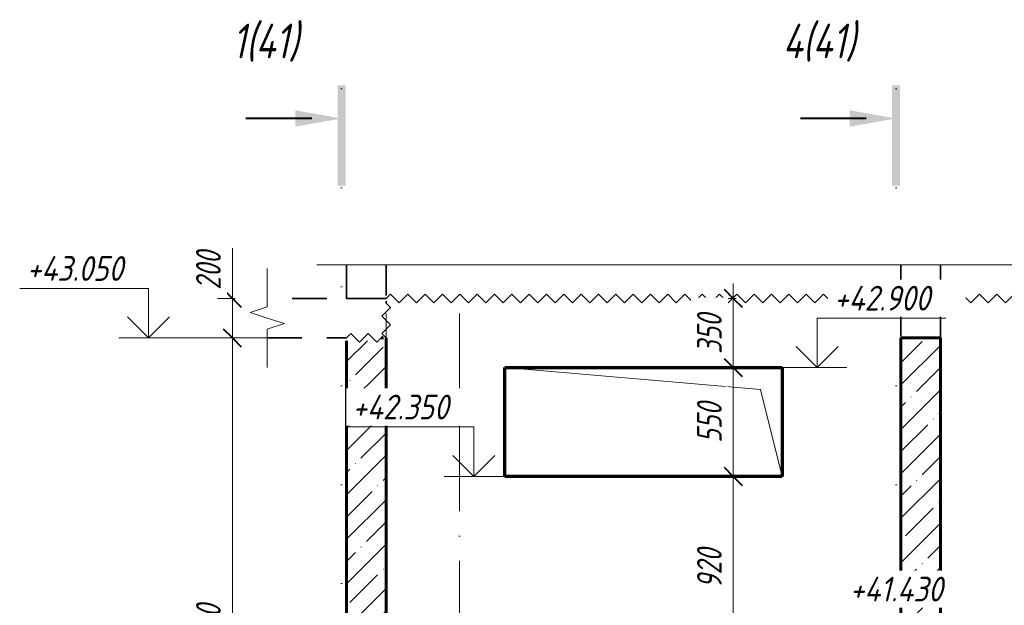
# Model space of a CAD drawing. Header units: millimetres. Extents: x -17283 to 60950, y 37740 to 44940.
# Tile 4 of 23: x -6620 to -1648, y 41699 to 44658. Entities that reach past the tile are written whole.
import ezdxf

# ---------------------------------------------------------------- set-up
doc = ezdxf.new("R2010")
doc.units = ezdxf.units.MM
for name, pattern in [('01 Штриховая _4 мм_', [300, 175, -125]), ('ADSK_Линия разреза', [1000, 0, -500, 0, -500]), ('ADSK_Линия сетки', [1250, 1000, -125, 0, -125]), ('ADSK_Невидимые', [250, 150, -100]), ('ADSK_Пунктирная_п5', [250, 0, -250])]:
    doc.linetypes.add(name, pattern=pattern)
for name, color, linetype, lineweight in [('A-____-____-DIMS', 211, 'Continuous', 9), ('A-____-____-DIMS-50', 211, 'Continuous', 9), ('A-____-NOTE-TEXT', 131, 'Continuous', 20), ('A-DETL-GENF-HDLN', 90, 'ADSK_Невидимые', 20), ('A-DETL-GENF-OTLN', 92, 'Continuous', 20), ('A-FLOR-____-MCUT', 192, 'Continuous', 50), ('A-GLAZ-____-OTLN', 151, 'Continuous', 20), ('A-WALL-____-MCUT', 113, 'Continuous', 50), ('A-WALL-____-OTLN', 113, 'Continuous', 20), ('A-WALL-____-PATT', 111, 'Continuous', 50), ('G-____-____-DIMS', 111, 'Continuous', 9), ('G-____-____-SYMB', 111, 'ADSK_Пунктирная_п5', 20), ('S-GRID-____-OTLN', 1, 'Continuous', 9)]:
    doc.layers.add(name, color=color, linetype=linetype, lineweight=lineweight)
doc.styles.add('GOST Common_I_1', font='GOST Common Italic.ttf', dxfattribs={"width": 0.8, "height": 125})
doc.styles.add('GOST Common_I_2', font='GOST Common Italic.ttf', dxfattribs={"width": 0.9, "height": 125})
doc.styles.add('GOST Common_I_3', font='GOST Common Italic.ttf', dxfattribs={"width": 0.8, "height": 175})
doc.dimstyles.new('ADSK_Округление_5мм__Узкий_', dxfattribs={"dimscale": 304.8, "dimtxt": 0.412449, "dimasz": 0.295276, "dimexe": 0.246063, "dimexo": 0.000538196, "dimgap": 0.065617, "dimtad": 1, "dimdec": 0, "dimlfac": 304.8, "dimrnd": 5, "dimdsep": 46, "dimtxsty": 'GOST Common_I_1', "dimblk1": 'OBLIQUE', "dimblk2": 'OBLIQUE', "dimsah": 1, "dimcen": 0.09, "dimdle": 0.246063, "dimazin": 0, "dimtfac": 1, "dimtdec": 4, "dimtix": 1, "dimtmove": 0, "dimatfit": 3, "dimfxl": 1, "dimtvp": 1, "dimtfill": 1, "dimtolj": 1, "dimtzin": 0, "dimlwd": 20, "dimlwe": 20, "dimarcsym": 2})
doc.dimstyles.new('ADSK_Округление_5мм__Узкий__1', dxfattribs={"dimscale": 304.8, "dimtxt": 0.412449, "dimasz": 0.295276, "dimexe": 0.246063, "dimexo": 0.000538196, "dimgap": 0.065617, "dimtad": 1, "dimdec": 0, "dimlfac": 304.8, "dimrnd": 5, "dimdsep": 46, "dimtxsty": 'GOST Common_I_1', "dimblk1": 'OBLIQUE', "dimblk2": 'OBLIQUE', "dimsah": 1, "dimcen": 0.09, "dimdle": 0.246063, "dimazin": 0, "dimtfac": 1, "dimtdec": 4, "dimtix": 1, "dimtmove": 1, "dimatfit": 3, "dimfxl": 1, "dimtvp": 1, "dimtfill": 1, "dimtolj": 1, "dimtzin": 0, "dimlwd": 20, "dimlwe": 20, "dimarcsym": 2})
pattern_1 = [(45, (-34756.19, 62760), (-112.2532, 112.2532), []), (45, (-34643.93, 62760), (-112.2532, 112.2532), [198.438, -39.688, 1.676, -38.011])]

# ---------------------------------------------------------------- blocks, each defined once
blk = doc.blocks.new('ADSK_Окно_ПроемПрямоугольный - ADSK_Окно_ПроемПрямоугольный-V3-КЖ1_Р_ВЭ14_Опалубка_2')
at = {"layer": 'A-DETL-GENF-HDLN'}
for p, q in [((29630, 42900), (28230, 42900)), ((28230, 42900), (28230, 42350)), ((29630, 42350), (29630, 42900)), ((28230, 42350), (29630, 42350))]:
    blk.add_line(p, q, dxfattribs=at)
at = {"layer": 'A-DETL-GENF-OTLN'}
for p, q in [((29520, 42790), (28230, 42900)), ((29630, 42350), (29520, 42790))]:
    blk.add_line(p, q, dxfattribs=at)
blk = doc.blocks.new('ADSK_Обрыв_Линия - ADSK_Обрыв_линия-1072157-КЖ1_Р_ВЭ14_Опалубка_2')
at = {"layer": 'A-DETL-GENF-OTLN'}
for p, q in [((27030, 40056.3), (27030, 40100)), ((27030, 39900), (27030, 39945))]:
    blk.add_line(p, q, dxfattribs=at)
blk = doc.blocks.new('ADSK_Обрыв_Линия - ADSK_Обрыв_линия-1421234-КЖ1_Р_ВЭ14_Опалубка_2')
at = {"layer": 'A-DETL-GENF-OTLN'}
blk.add_line((27430, 43420), (31049.5, 43420), dxfattribs=at)
blk = doc.blocks.new('Последовательность узлов - 3мм масшт 15-1752345-КЖ1_Р_ВЭ14_Опалубка_2')
at = {"layer": 'A-DETL-GENF-OTLN'}
for p, q in [((27430, 43050), (27451.875, 43071.875)), ((27495.625, 43028.125), (27451.875, 43071.875)), ((27517.5, 43050), (27539.375, 43071.875)), ((27583.125, 43028.125), (27539.375, 43071.875)), ((27517.5, 43050), (27495.625, 43028.125)), ((27605, 43050), (27583.125, 43028.125))]:
    blk.add_line(p, q, dxfattribs=at)
blk = doc.blocks.new('Последовательность узлов - 3мм масшт 15-V4-КЖ1_Р_ВЭ14_Опалубка_2')
at = {"layer": 'A-DETL-GENF-OTLN'}
for p, q in [((27630, 43250), (27651.875, 43271.875)), ((27695.625, 43228.125), (27651.875, 43271.875)), ((27717.5, 43250), (27739.375, 43271.875)), ((27783.125, 43228.125), (27739.375, 43271.875)), ((27805, 43250), (27826.875, 43271.875)), ((27870.625, 43228.125), (27826.875, 43271.875)), ((27892.5, 43250), (27914.375, 43271.875)), ((27958.125, 43228.125), (27914.375, 43271.875)), ((27980, 43250), (28001.875, 43271.875)), ((28045.625, 43228.125), (28001.875, 43271.875)), ((28067.5, 43250), (28089.375, 43271.875)), ((28133.125, 43228.125), (28089.375, 43271.875)), ((28155, 43250), (28176.875, 43271.875)), ((28220.625, 43228.125), (28176.875, 43271.875)), ((28242.5, 43250), (28264.375, 43271.875)), ((28308.125, 43228.125), (28264.375, 43271.875)), ((28330, 43250), (28351.875, 43271.875)), ((28395.625, 43228.125), (28351.875, 43271.875)), ((28417.5, 43250), (28439.375, 43271.875)), ((28483.125, 43228.125), (28439.375, 43271.875)), ((28505, 43250), (28526.875, 43271.875)), ((28570.625, 43228.125), (28526.875, 43271.875)), ((28592.5, 43250), (28614.375, 43271.875)), ((28658.125, 43228.125), (28614.375, 43271.875)), ((28680, 43250), (28701.875, 43271.875)), ((28745.625, 43228.125), (28701.875, 43271.875)), ((28767.5, 43250), (28789.375, 43271.875)), ((28833.125, 43228.125), (28789.375, 43271.875)), ((28855, 43250), (28876.875, 43271.875)), ((28920.625, 43228.125), (28876.875, 43271.875)), ((28942.5, 43250), (28964.375, 43271.875)), ((29008.125, 43228.125), (28964.375, 43271.875)), ((29030, 43250), (29051.875, 43271.875)), ((29095.625, 43228.125), (29051.875, 43271.875)), ((29117.5, 43250), (29139.375, 43271.875)), ((29183.125, 43228.125), (29139.375, 43271.875)), ((29205, 43250), (29226.875, 43271.875)), ((29270.625, 43228.125), (29226.875, 43271.875)), ((29292.5, 43250), (29314.375, 43271.875)), ((29358.125, 43228.125), (29314.375, 43271.875)), ((29380, 43250), (29401.875, 43271.875)), ((29445.625, 43228.125), (29401.875, 43271.875)), ((29467.5, 43250), (29489.375, 43271.875)), ((29533.125, 43228.125), (29489.375, 43271.875)), ((29555, 43250), (29576.875, 43271.875)), ((29620.625, 43228.125), (29576.875, 43271.875)), ((29642.5, 43250), (29664.375, 43271.875)), ((29708.125, 43228.125), (29664.375, 43271.875)), ((29730, 43250), (29751.875, 43271.875)), ((29795.625, 43228.125), (29751.875, 43271.875)), ((29817.5, 43250), (29839.375, 43271.875)), ((29883.125, 43228.125), (29839.375, 43271.875)), ((29905, 43250), (29926.875, 43271.875)), ((29970.625, 43228.125), (29926.875, 43271.875)), ((29992.5, 43250), (30014.375, 43271.875)), ((30058.125, 43228.125), (30014.375, 43271.875)), ((30080, 43250), (30101.875, 43271.875)), ((30145.625, 43228.125), (30101.875, 43271.875)), ((30167.5, 43250), (30189.375, 43271.875)), ((30233.125, 43228.125), (30189.375, 43271.875)), ((30255, 43250), (30276.875, 43271.875)), ((30320.625, 43228.125), (30276.875, 43271.875)), ((30342.5, 43250), (30364.375, 43271.875)), ((30408.125, 43228.125), (30364.375, 43271.875)), ((30430, 43250), (30451.875, 43271.875)), ((30495.625, 43228.125), (30451.875, 43271.875)), ((30517.5, 43250), (30539.375, 43271.875)), ((30583.125, 43228.125), (30539.375, 43271.875)), ((30605, 43250), (30626.875, 43271.875)), ((30670.625, 43228.125), (30626.875, 43271.875)), ((30692.5, 43250), (30714.375, 43271.875)), ((30758.125, 43228.125), (30714.375, 43271.875)), ((30780, 43250), (30801.875, 43271.875)), ((30845.625, 43228.125), (30801.875, 43271.875)), ((30867.5, 43250), (30889.375, 43271.875)), ((30933.125, 43228.125), (30889.375, 43271.875)), ((30955, 43250), (30976.875, 43271.875)), ((31020.625, 43228.125), (30976.875, 43271.875)), ((31042.5, 43250), (31064.375, 43271.875)), ((31108.125, 43228.125), (31064.375, 43271.875)), ((31130, 43250), (31151.875, 43271.875)), ((31195.625, 43228.125), (31151.875, 43271.875)), ((31217.5, 43250), (31239.375, 43271.875)), ((31283.125, 43228.125), (31239.375, 43271.875)), ((31305, 43250), (31326.875, 43271.875)), ((31370.625, 43228.125), (31326.875, 43271.875)), ((31392.5, 43250), (31414.375, 43271.875)), ((31458.125, 43228.125), (31414.375, 43271.875)), ((31480, 43250), (31501.875, 43271.875)), ((31545.625, 43228.125), (31501.875, 43271.875)), ((31567.5, 43250), (31589.375, 43271.875)), ((31633.125, 43228.125), (31589.375, 43271.875)), ((31655, 43250), (31676.875, 43271.875)), ((31720.625, 43228.125), (31676.875, 43271.875)), ((31742.5, 43250), (31764.375, 43271.875)), ((31808.125, 43228.125), (31764.375, 43271.875)), ((31830, 43250), (31851.875, 43271.875)), ((31895.625, 43228.125), (31851.875, 43271.875)), ((31917.5, 43250), (31939.375, 43271.875)), ((31983.125, 43228.125), (31939.375, 43271.875)), ((32005, 43250), (32026.875, 43271.875)), ((32070.625, 43228.125), (32026.875, 43271.875)), ((32092.5, 43250), (32114.375, 43271.875)), ((32158.125, 43228.125), (32114.375, 43271.875)), ((27717.5, 43250), (27695.625, 43228.125)), ((27805, 43250), (27783.125, 43228.125)), ((27892.5, 43250), (27870.625, 43228.125)), ((27980, 43250), (27958.125, 43228.125)), ((28067.5, 43250), (28045.625, 43228.125)), ((28155, 43250), (28133.125, 43228.125)), ((28242.5, 43250), (28220.625, 43228.125)), ((28330, 43250), (28308.125, 43228.125)), ((28417.5, 43250), (28395.625, 43228.125)), ((28505, 43250), (28483.125, 43228.125)), ((28592.5, 43250), (28570.625, 43228.125)), ((28680, 43250), (28658.125, 43228.125)), ((28767.5, 43250), (28745.625, 43228.125)), ((28855, 43250), (28833.125, 43228.125)), ((28942.5, 43250), (28920.625, 43228.125)), ((29030, 43250), (29008.125, 43228.125)), ((29117.5, 43250), (29095.625, 43228.125)), ((29205, 43250), (29183.125, 43228.125)), ((29292.5, 43250), (29270.625, 43228.125)), ((29380, 43250), (29358.125, 43228.125)), ((29467.5, 43250), (29445.625, 43228.125)), ((29555, 43250), (29533.125, 43228.125)), ((29642.5, 43250), (29620.625, 43228.125)), ((29730, 43250), (29708.125, 43228.125)), ((29817.5, 43250), (29795.625, 43228.125)), ((29905, 43250), (29883.125, 43228.125)), ((29992.5, 43250), (29970.625, 43228.125)), ((30080, 43250), (30058.125, 43228.125)), ((30167.5, 43250), (30145.625, 43228.125)), ((30255, 43250), (30233.125, 43228.125)), ((30342.5, 43250), (30320.625, 43228.125)), ((30430, 43250), (30408.125, 43228.125)), ((30517.5, 43250), (30495.625, 43228.125)), ((30605, 43250), (30583.125, 43228.125)), ((30692.5, 43250), (30670.625, 43228.125)), ((30780, 43250), (30758.125, 43228.125)), ((30867.5, 43250), (30845.625, 43228.125)), ((30955, 43250), (30933.125, 43228.125)), ((31042.5, 43250), (31020.625, 43228.125)), ((31130, 43250), (31108.125, 43228.125)), ((31217.5, 43250), (31195.625, 43228.125)), ((31305, 43250), (31283.125, 43228.125)), ((31392.5, 43250), (31370.625, 43228.125)), ((31480, 43250), (31458.125, 43228.125)), ((31567.5, 43250), (31545.625, 43228.125)), ((31655, 43250), (31633.125, 43228.125)), ((31742.5, 43250), (31720.625, 43228.125)), ((31830, 43250), (31808.125, 43228.125)), ((31917.5, 43250), (31895.625, 43228.125)), ((32005, 43250), (31983.125, 43228.125)), ((32092.5, 43250), (32070.625, 43228.125)), ((32180, 43250), (32158.125, 43228.125))]:
    blk.add_line(p, q, dxfattribs=at)
blk = doc.blocks.new('Разрез - Номер вида и Номер листа спереди_3_5 мм-6455-КЖ1_Р_ВЭ14_Опалубка_2')
at = {"layer": 'G-____-____-SYMB', "linetype": 'Continuous', "lineweight": 9}
for points in [[(27425.3, 43819), (27385.4, 43819), (27385.4, 44325.6), (27425.3, 44325.6)], [(27171.4, 44200.1), (27405.1, 44158.9), (27171.4, 44117.7)]]:
    blk.add_hatch(color=256, dxfattribs=at).paths.add_polyline_path(points)
at = {"layer": 'G-____-____-SYMB', "linetype": 'Continuous', "lineweight": 40}
blk.add_line((27255.1, 44158.9), (26921.9, 44158.9), dxfattribs=at)
blk = doc.blocks.new('Высотные отметки - Стрелка вверх-6399-КЖ1_Р_ВЭ14_Опалубка_2')
at = {"layer": 'A-____-NOTE-TEXT'}
for p, q in [((26541.3, 40350), (25891.3, 40350)), ((26541.3, 40100), (26541.3, 40350)), ((26541.3, 40100), (26435.3, 40206.1)), ((26541.3, 40100), (26647.4, 40206.1)), ((26691.3, 40100), (26391.3, 40100))]:
    blk.add_line(p, q, dxfattribs=at)
blk = doc.blocks.new('DIMBLOCK34-КЖ1_Р_ВЭ14_Опалубка_2')
at = {"layer": 'A-____-____-DIMS-50', "lineweight": 20}
for p, q in [((-3016, 43325), (-3016, 42900)), ((-3016, 43250), (-3091, 43250)), ((-3016, 43250), (-3002.4, 43250)), ((-3016, 42900), (-3091, 42900)), ((-3016, 42900), (-3002.4, 42900))]:
    blk.add_line(p, q, dxfattribs=at)
at = {"layer": 'A-____-____-DIMS-50', "lineweight": 40}
for p, q in [((-3016, 43250), (-3061, 43295)), ((-3016, 43250), (-2971, 43205)), ((-3016, 42900), (-3061, 42945)), ((-3016, 42900), (-2971, 42855))]:
    blk.add_line(p, q, dxfattribs=at)
at = {"layer": 'A-____-____-DIMS-50', "color": 0, "lineweight": 20, "insert": (-3199.3, 42969.5), "char_height": 125, "width": 253.133, "attachment_point": 1, "rotation": 90, "line_spacing_factor": 1.022761, "style": 'GOST Common_I_1', "bg_fill": 3, "box_fill_scale": 1.25, "bg_fill_color": 256, "bg_fill_true_color": 13158600, "bg_fill_transparency": 0}
blk.add_mtext('350', dxfattribs=at)
blk = doc.blocks.new('_Oblique')
at = {"color": 0, "linetype": 'ByBlock', "lineweight": -2}
blk.add_line((-0.5, -0.5), (0.5, 0.5), dxfattribs=at)
blk = doc.blocks.new('DIMBLOCK35-КЖ1_Р_ВЭ14_Опалубка_2')
at = {"layer": 'A-____-____-DIMS-50', "lineweight": 40}
for p, q in [((-3016, 42900), (-3061, 42945)), ((-3016, 42900), (-2971, 42855)), ((-3016, 42350), (-3061, 42395)), ((-3016, 42350), (-2971, 42305))]:
    blk.add_line(p, q, dxfattribs=at)
at = {"layer": 'A-____-____-DIMS-50', "lineweight": 20}
for p, q in [((-3016, 42900), (-3091, 42900)), ((-3016, 42900), (-3016, 42350)), ((-3016, 42900), (-3002.4, 42900)), ((-3016, 42350), (-3091, 42350)), ((-3016, 42350), (-3002.4, 42350))]:
    blk.add_line(p, q, dxfattribs=at)
at = {"layer": 'A-____-____-DIMS-50', "color": 0, "lineweight": 20, "insert": (-3199.3, 42519.5), "char_height": 125, "width": 253.133, "attachment_point": 1, "rotation": 90, "line_spacing_factor": 1.022761, "style": 'GOST Common_I_1', "bg_fill": 3, "box_fill_scale": 1.25, "bg_fill_color": 256, "bg_fill_true_color": 13158600, "bg_fill_transparency": 0}
blk.add_mtext('550', dxfattribs=at)
blk = doc.blocks.new('DIMBLOCK36-КЖ1_Р_ВЭ14_Опалубка_2')
at = {"layer": 'A-____-____-DIMS-50', "lineweight": 40}
for p, q in [((-3016, 42350), (-3061, 42395)), ((-3016, 42350), (-2971, 42305)), ((-3016, 41430), (-3061, 41475)), ((-3016, 41430), (-2971, 41385))]:
    blk.add_line(p, q, dxfattribs=at)
at = {"layer": 'A-____-____-DIMS-50', "lineweight": 20}
for p, q in [((-3016, 42350), (-3091, 42350)), ((-3016, 42350), (-3016, 41430)), ((-3016, 42350), (-3002.4, 42350)), ((-3016, 41430), (-3091, 41430)), ((-3016, 41430), (-3002.4, 41430))]:
    blk.add_line(p, q, dxfattribs=at)
at = {"layer": 'A-____-____-DIMS-50', "color": 0, "lineweight": 20, "insert": (-3199.3, 41784.5), "char_height": 125, "width": 253.133, "attachment_point": 1, "rotation": 90, "line_spacing_factor": 1.022761, "style": 'GOST Common_I_1', "bg_fill": 3, "box_fill_scale": 1.25, "bg_fill_color": 256, "bg_fill_true_color": 13158600, "bg_fill_transparency": 0}
blk.add_mtext('920', dxfattribs=at)
blk = doc.blocks.new('DIMBLOCK43-КЖ1_Р_ВЭ14_Опалубка_2')
at = {"layer": 'A-____-____-DIMS-50', "lineweight": 20}
for p, q in [((-5545.9, 43504), (-5545.9, 43268)), ((-5545.9, 43325), (-5545.9, 43050)), ((-5545.9, 43268), (-5545.9, 43150)), ((-5545.9, 43250), (-5620.9, 43250)), ((-5545.9, 43250), (-5532.3, 43250)), ((-5545.9, 43050), (-5620.9, 43050)), ((-5545.9, 43050), (-5532.3, 43050))]:
    blk.add_line(p, q, dxfattribs=at)
at = {"layer": 'A-____-____-DIMS-50', "lineweight": 40}
for p, q in [((-5545.9, 43250), (-5590.9, 43295)), ((-5545.9, 43250), (-5500.9, 43205)), ((-5545.9, 43050), (-5590.9, 43095)), ((-5545.9, 43050), (-5500.9, 43005))]:
    blk.add_line(p, q, dxfattribs=at)
at = {"layer": 'A-____-____-DIMS-50', "color": 0, "lineweight": 20, "insert": (-5729.2, 43293), "char_height": 125, "width": 253.133, "attachment_point": 1, "rotation": 90, "line_spacing_factor": 1.022761, "style": 'GOST Common_I_1', "bg_fill": 3, "box_fill_scale": 1.25, "bg_fill_color": 256, "bg_fill_true_color": 13158600, "bg_fill_transparency": 0}
blk.add_mtext('200', dxfattribs=at)
blk = doc.blocks.new('DIMBLOCK44-КЖ1_Р_ВЭ14_Опалубка_2')
at = {"layer": 'A-____-____-DIMS-50', "lineweight": 40}
for p, q in [((-5545.9, 43050), (-5590.9, 43095)), ((-5545.9, 43050), (-5500.9, 43005)), ((-5545.9, 40100), (-5590.9, 40145)), ((-5545.9, 40100), (-5500.9, 40055))]:
    blk.add_line(p, q, dxfattribs=at)
at = {"layer": 'A-____-____-DIMS-50', "lineweight": 20}
for p, q in [((-5545.9, 43050), (-5620.9, 43050)), ((-5545.9, 43050), (-5545.9, 40025)), ((-5545.9, 43050), (-5532.3, 43050)), ((-5545.9, 40100), (-5620.9, 40100)), ((-5545.9, 40100), (-5532.3, 40100))]:
    blk.add_line(p, q, dxfattribs=at)
at = {"layer": 'A-____-____-DIMS-50', "color": 0, "lineweight": 20, "insert": (-5729.2, 41434.4), "char_height": 125, "width": 337.511, "attachment_point": 1, "rotation": 90, "line_spacing_factor": 1.022761, "style": 'GOST Common_I_1', "bg_fill": 3, "box_fill_scale": 1.25, "bg_fill_color": 256, "bg_fill_true_color": 13158600, "bg_fill_transparency": 0}
blk.add_mtext('2950', dxfattribs=at)

msp = doc.modelspace()

# ---------------------------------------------------------------- hatches: boundary and pattern name
at = {"layer": 'A-WALL-____-PATT', "lineweight": 9}
h = msp.add_hatch(dxfattribs=at)
h.set_pattern_fill('FP_1', color=256, style=0, pattern_type=2)
h.set_pattern_definition(pattern_1)
h.paths.add_polyline_path([(-4769.4818, 40100), (-4769.4818, 43050), (-4794.4818, 43050), (-4794.4818, 43036), (-4969.4818, 43036), (-4969.4818, 40100)])
h = msp.add_hatch(dxfattribs=at)
h.set_pattern_fill('FP_1', color=256, style=0, pattern_type=2)
h.set_pattern_definition(pattern_1)
h.paths.add_polyline_path([(-1969.4818, 40100), (-1969.4818, 43050), (-2169.4818, 43050), (-2169.4818, 40100)])

# ---------------------------------------------------------------- linework, layer by layer
at = {"layer": 'A-____-NOTE-TEXT'}
for p, q in [((-4969.4818, 43420), (-5119.4818, 43420)), ((-5369.4818, 43250), (-5369.4818, 43400)), ((-5369.4818, 43206.3087), (-5456.132, 43178.1543)), ((-5456.132, 43178.1543), (-5369.4818, 43150)), ((-5369.4818, 43150), (-5282.8793, 43122.5)), ((-5369.4818, 43095), (-5282.8793, 43122.5)), ((-5369.4818, 43050), (-5369.4818, 42900))]:
    msp.add_line(p, q, dxfattribs=at)
at = {"layer": 'A-FLOR-____-MCUT', "linetype": '01 Штриховая _4 мм_', "lineweight": 35}
for p, q in [((-4769.4818, 43250), (-5369.4818, 43250)), ((-4769.4818, 43225), (-4769.4818, 43236)), ((-2169.4818, 43236), (-2169.4818, 43050)), ((-1969.4818, 43050), (-1969.4818, 43236)), ((-5369.4818, 43050), (-4969.4818, 43050)), ((-4794.4818, 43050), (-4783.4818, 43050)), ((-2169.4818, 43050), (-1969.4818, 43050))]:
    msp.add_line(p, q, dxfattribs=at)
at = {"layer": 'A-WALL-____-MCUT', "linetype": '01 Штриховая _4 мм_', "lineweight": 35}
for p, q in [((-4969.4818, 43420), (-4969.4818, 43250)), ((-4769.4818, 43264), (-4769.4818, 43420)), ((-2169.4818, 43420), (-2169.4818, 43264)), ((-1969.4818, 43264), (-1969.4818, 43420)), ((-4969.4818, 43250), (-4769.4818, 43250))]:
    msp.add_line(p, q, dxfattribs=at)
at = {"layer": 'A-WALL-____-MCUT', "lineweight": 60}
for p, q in [((-4969.4818, 43036), (-4969.4818, 40100)), ((-4783.4818, 43050), (-4794.4818, 43050)), ((-4769.4818, 40100), (-4769.4818, 43050)), ((-1969.4818, 43050), (-2169.4818, 43050)), ((-2169.4818, 43050), (-2169.4818, 40100)), ((-1969.4818, 40100), (-1969.4818, 43050))]:
    msp.add_line(p, q, dxfattribs=at)
at = {"layer": 'A-WALL-____-OTLN', "lineweight": 70}
for p, q in [((-4169.4818, 42900), (-2769.4818, 42900)), ((-4169.4818, 42350), (-4169.4818, 42900)), ((-2769.4818, 42900), (-2769.4818, 42350)), ((-2769.4818, 42350), (-4169.4818, 42350))]:
    msp.add_line(p, q, dxfattribs=at)
at = {"layer": 'G-____-____-DIMS', "lineweight": 20}
for p, q in [((-5369.4818, 43050), (-5969.937, 43050)), ((-2769.4818, 42900), (-2593.1757, 42900)), ((-4169.4818, 42350), (-4325.9113, 42350))]:
    msp.add_line(p, q, dxfattribs=at)
at = {"layer": 'G-____-____-SYMB', "linetype": 'ADSK_Линия разреза'}
for p, q in [((-4994.3752, 44308.9189), (-4994.3752, 38847.4741)), ((-2194.3752, 44308.9189), (-2194.3752, 38847.4741))]:
    msp.add_line(p, q, dxfattribs=at)
at = {"layer": 'S-GRID-____-OTLN', "linetype": 'ADSK_Линия сетки'}
for p, q in [((-4769.4818, 38423.8385), (-4769.4818, 43300)), ((-4399.4818, 38423.8385), (-4399.4818, 43300)), ((-2169.4818, 38423.8385), (-2169.4818, 43300))]:
    msp.add_line(p, q, dxfattribs=at)

# ---------------------------------------------------------------- block references
at = {"layer": 'A-____-NOTE-TEXT'}
for p in [(-32511.2757, 2950), (-30867.25, 2250)]:
    msp.add_blockref('Высотные отметки - Стрелка вверх-6399-КЖ1_Р_ВЭ14_Опалубка_2', p, dxfattribs=at)
at = {"layer": 'A-____-NOTE-TEXT', "extrusion": (0, 0, -1)}
msp.add_blockref('Высотные отметки - Стрелка вверх-6399-КЖ1_Р_ВЭ14_Опалубка_2', (-23948.163, 2800), dxfattribs=at)
at = {"layer": 'A-DETL-GENF-OTLN'}
for name, p in [('ADSK_Обрыв_Линия - ADSK_Обрыв_линия-1421234-КЖ1_Р_ВЭ14_Опалубка_2', (-32399.4818, 0)), ('Последовательность узлов - 3мм масшт 15-V4-КЖ1_Р_ВЭ14_Опалубка_2', (-32399.4818, 0)), ('ADSK_Обрыв_Линия - ADSK_Обрыв_линия-1072157-КЖ1_Р_ВЭ14_Опалубка_2', (-32399.4818, 3150)), ('Последовательность узлов - 3мм масшт 15-1752345-КЖ1_Р_ВЭ14_Опалубка_2', (-32399.4818, 0))]:
    msp.add_blockref(name, p, dxfattribs=at)
at = {"layer": 'A-DETL-GENF-OTLN', "rotation": 90}
msp.add_blockref('Последовательность узлов - 3мм масшт 15-1752345-КЖ1_Р_ВЭ14_Опалубка_2', (38280.5182, 15620), dxfattribs=at)
at = {"layer": 'A-GLAZ-____-OTLN'}
msp.add_blockref('ADSK_Окно_ПроемПрямоугольный - ADSK_Окно_ПроемПрямоугольный-V3-КЖ1_Р_ВЭ14_Опалубка_2', (-32399.4818, 0), dxfattribs=at)
at = {"layer": 'G-____-____-SYMB', "linetype": 'Continuous', "lineweight": 40}
for p in [(-32399.4818, 0), (-29599.4818, 0)]:
    msp.add_blockref('Разрез - Номер вида и Номер листа спереди_3_5 мм-6455-КЖ1_Р_ВЭ14_Опалубка_2', p, dxfattribs=at)

# ---------------------------------------------------------------- texts
at = {"layer": 'G-____-____-DIMS', "lineweight": 20, "insert": (-6583.931, 43463.3535), "char_height": 125, "width": 633.585746, "attachment_point": 1, "line_spacing_factor": 1.022761, "style": 'GOST Common_I_2', "bg_fill": 3, "box_fill_scale": 1.25, "bg_fill_color": 256, "bg_fill_true_color": 13158600, "bg_fill_transparency": 0}
msp.add_mtext('+43.050', dxfattribs=at)
at = {"layer": 'G-____-____-SYMB', "linetype": 'Continuous', "lineweight": 9, "char_height": 175, "attachment_point": 1, "style": 'GOST Common_I_3'}
for s, insert, width in [('1(41)', (-5544.875, 44637.7572), 461.772), ('4(41)', (-2766.075, 44637.7572), 513.08)]:
    msp.add_mtext(s, dxfattribs=dict(at, insert=insert, width=width))

# ---------------------------------------------------------------- next in the draw order: texts
at = {"layer": 'G-____-____-DIMS', "lineweight": 20, "char_height": 125, "attachment_point": 1, "line_spacing_factor": 1.022761, "style": 'GOST Common_I_2', "bg_fill": 3, "box_fill_scale": 1.25, "bg_fill_color": 256, "bg_fill_true_color": 13158600, "bg_fill_transparency": 0}
for s, insert, width in [('+42.900', (-2507.1698, 43313.3535), 633.585746), ('+42.350', (-4939.9054, 42763.3535), 633.585746), ('+41.430', (-2427.6746, 41843.3535), 620.008909)]:
    msp.add_mtext(s, dxfattribs=dict(at, insert=insert, width=width))

# ---------------------------------------------------------------- next in the draw order: dimensions: what is measured, and where the dimension line sits
at = {"layer": 'A-____-____-DIMS', "lineweight": 20}
dim = msp.add_linear_dim(base=(-5545.8914, 43050), p1=(-5482.2518, 43250), p2=(-5482.2518, 43050), angle=90, dimstyle='ADSK_Округление_5мм__Узкий__1', override={"dimpost": '<>', "dimfxl": 200}, dxfattribs=at)
dim.commit()
dim.dimension.update_dxf_attribs({"geometry": 'DIMBLOCK43-КЖ1_Р_ВЭ14_Опалубка_2', "text_midpoint": (-5645.9116, 43419.5944), "dimtype": 160, "text_rotation": 90})
dim = msp.add_linear_dim(base=(-3015.9932, 42900), p1=(-2952.3536, 43250), p2=(-2952.3536, 42900), angle=90, dimstyle='ADSK_Округление_5мм__Узкий_', override={"dimpost": '<>', "dimfxl": 350}, dxfattribs=at)
dim.commit()
dim.dimension.update_dxf_attribs({"geometry": 'DIMBLOCK34-КЖ1_Р_ВЭ14_Опалубка_2', "text_midpoint": (-3098.4932, 43075)})

# ---------------------------------------------------------------- next in the draw order: dimensions: what is measured, and where the dimension line sits
for base, p1, p2, override, picture, middle in [((-5545.8914, 40100), (-5482.2518, 43050), (-5482.2518, 40100), {"dimpost": '<>', "dimfxl": 2950}, 'DIMBLOCK44-КЖ1_Р_ВЭ14_Опалубка_2', (-5628.3914, 41575)), ((-3015.9932, 42350), (-2952.3536, 42900), (-2952.3536, 42350), {"dimpost": '<>', "dimfxl": 550}, 'DIMBLOCK35-КЖ1_Р_ВЭ14_Опалубка_2', (-3099.2981, 42625))]:
    dim = msp.add_linear_dim(base=base, p1=p1, p2=p2, angle=90, dimstyle='ADSK_Округление_5мм__Узкий_', override=override, dxfattribs=at)
    dim.commit()
    dim.dimension.update_dxf_attribs({"geometry": picture, "text_midpoint": middle})

# ---------------------------------------------------------------- next in the draw order: dimensions: what is measured, and where the dimension line sits
dim = msp.add_linear_dim(base=(-3015.9932, 41430), p1=(-2952.3536, 42350), p2=(-2952.3536, 41430), angle=90, dimstyle='ADSK_Округление_5мм__Узкий_', override={"dimpost": '<>', "dimfxl": 920}, dxfattribs=at)
dim.commit()
dim.dimension.update_dxf_attribs({"geometry": 'DIMBLOCK36-КЖ1_Р_ВЭ14_Опалубка_2', "text_midpoint": (-3098.4932, 41890)})

doc.saveas('drawing.dxf')
